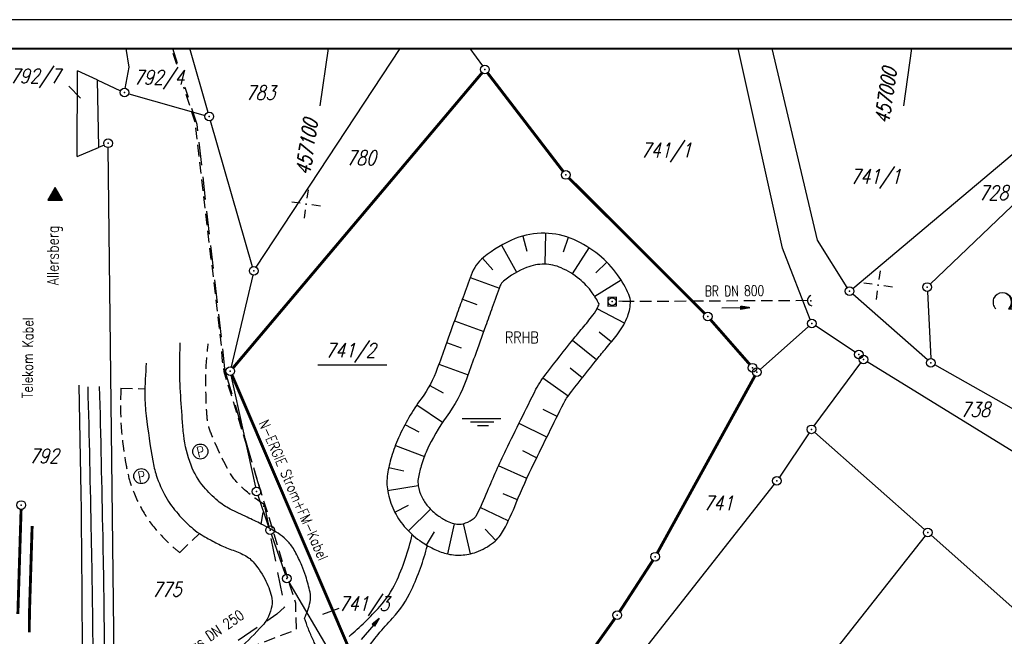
# Model space of a CAD drawing. Extents: x 0 to 1135, y 0 to 594.
# Tile 75 of 153: x 628 to 798, y 487 to 594. Entities that reach past the tile are written whole.
import ezdxf
from ezdxf.enums import TextEntityAlignment as Align

# ---------------------------------------------------------------- set-up
doc = ezdxf.new("R2010")
doc.units = 0
doc.header["$LTSCALE"] = 2
doc.header["$MEASUREMENT"] = 0
for name, pattern in [('AUSGEZOGEN', [0]), ('GEMARKBAB', [3.7, 2, -0.5, 0.1, -0.5, 0.1, -0.5]), ('GESTRICH-X2', [1.5, 1, -0.5]), ('GESTRICHELTX4', [3, 2, -1]), ('GETRENNTX3', [3.25, 1, -0.75, 0, -0.75, 0, -0.75])]:
    doc.linetypes.add(name, pattern=pattern)
doc.layers.get('0').update_dxf_attribs({"color": 8, "linetype": 'AUSGEZOGEN'})
for name, color, linetype in [('BOESCHG', 8, 'AUSGEZOGEN'), ('DURCHL', 200, 'GESTRICH-X2'), ('FBRTOP', 8, 'AUSGEZOGEN'), ('FLSTNR', 8, 'AUSGEZOGEN'), ('FLSTNR-BAB', 7, 'AUSGEZOGEN'), ('GASLTG', 8, 'GESTRICHELTX4'), ('GEMARKGRZ', 8, 'GEMARKBAB'), ('GRENZL', 8, 'AUSGEZOGEN'), ('GRENZL-BAB', 7, 'AUSGEZOGEN'), ('GRENZP', 8, 'AUSGEZOGEN'), ('GRENZP-BAB', 7, 'AUSGEZOGEN'), ('MULDE', 8, 'AUSGEZOGEN'), ('NETZ', 250, 'AUSGEZOGEN'), ('PFEIL', 200, 'CONTINUOUS'), ('PFEILTOP', 8, 'AUSGEZOGEN'), ('RAHMEN', 250, 'AUSGEZOGEN'), ('RRB', 4, 'AUSGEZOGEN'), ('RRHB', 4, 'CONTINUOUS'), ('SCHRIFT', 8, 'AUSGEZOGEN'), ('SCHSYMBOL', 200, 'AUSGEZOGEN'), ('STRASSE', 8, 'AUSGEZOGEN'), ('STROMLTG', 8, 'AUSGEZOGEN'), ('Telekom', 8, 'GETRENNTX3'), ('TEXTU', 4, 'CONTINUOUS'), ('WALD', 8, 'AUSGEZOGEN'), ('WEG', 8, 'GESTRICH-X2')]:
    doc.layers.add(name, color=color, linetype=linetype)
doc.styles.add('ROMANS', font='romans.shx', dxfattribs={"width": 0.8})

# ---------------------------------------------------------------- blocks, each defined once
blk = doc.blocks.new('IKR')
at = {"color": 0}
for p, q in [((0, 1), (0, 2.5)), ((-2.5, 0), (-1, 0)), ((1, 0), (2.5, 0)), ((0, -2.5), (0, -1))]:
    blk.add_line(p, q, dxfattribs=at)
blk.add_circle((0, 0), 0.05, dxfattribs=at)
blk.add_point((0, 0), dxfattribs=at)
blk = doc.blocks.new('LW')
at = {"color": 0}
blk.add_line((1.18, 0), (2.58, 0), dxfattribs=at)
for centre, radius, start, end in [((0.07, 1.19), 1.6, 312.7202, 226.7249), ((0.17, 1.08), 1.68, 321.1992, 68.9844), ((0.08, 1.13), 1.67, 319.2916, 65.2101)]:
    blk.add_arc(centre, radius, start, end, dxfattribs=at)
blk = doc.blocks.new('RPFEIL')
at = {"color": 0}
for p, q in [((0, 0), (-1.25, -2.17)), ((-0.95, -2.17), (-0.95, -1.65)), ((-0.85, -2.17), (-0.85, -1.47)), ((-0.75, -2.17), (-0.75, -1.3)), ((-0.65, -2.17), (-0.65, -1.13)), ((-0.55, -2.17), (-0.55, -0.95)), ((-0.45, -2.17), (-0.45, -0.78)), ((-0.35, -2.17), (-0.35, -0.61)), ((-0.25, -2.17), (-0.25, -0.43)), ((-0.15, -2.17), (-0.15, -0.26)), ((-0.05, -2.17), (-0.05, -0.09)), ((1.25, -2.17), (0, 0)), ((0.05, -2.17), (0.05, -0.09)), ((0.15, -2.17), (0.15, -0.26)), ((0.25, -2.17), (0.25, -0.43)), ((0.35, -2.17), (0.35, -0.61)), ((0.45, -2.17), (0.45, -0.78)), ((0.55, -2.17), (0.55, -0.95)), ((0.65, -2.17), (0.65, -1.13)), ((0.75, -2.17), (0.75, -1.3)), ((0.85, -2.17), (0.85, -1.47)), ((0.95, -2.17), (0.95, -1.65)), ((-1.25, -2.17), (1.25, -2.17)), ((-1.15, -2.17), (-1.15, -1.99)), ((-1.05, -2.17), (-1.05, -1.82)), ((1.05, -2.17), (1.05, -1.82)), ((1.15, -2.17), (1.15, -1.99))]:
    blk.add_line(p, q, dxfattribs=at)
blk = doc.blocks.new('GST')
at = {"color": 0}
blk.add_circle((0, 0), 0.75, dxfattribs=at)
blk.add_point((0, 0), dxfattribs=at)
blk = doc.blocks.new('PFEIL2')
at = {"color": 0}
for p, q in [((0.88, 0), (-2.4, -0.01)), ((0.88, -0.27), (0.88, 0.28)), ((0.88, 0.28), (2.43, 0.01)), ((0.91, 0.27), (0.88, 0.26)), ((0.97, 0.26), (0.88, 0.25)), ((1.02, 0.25), (0.88, 0.23)), ((1.07, 0.24), (0.88, 0.21)), ((1.13, 0.23), (0.88, 0.19)), ((1.18, 0.22), (0.88, 0.17)), ((1.24, 0.21), (0.88, 0.15)), ((1.29, 0.21), (0.88, 0.14)), ((1.34, 0.2), (0.88, 0.12)), ((1.4, 0.19), (0.88, 0.1)), ((1.45, 0.18), (0.88, 0.08)), ((1.51, 0.17), (0.88, 0.06)), ((1.56, 0.16), (0.88, 0.04)), ((1.61, 0.15), (0.88, 0.02)), ((1.67, 0.14), (0.88, 0.01)), ((1.72, 0.13), (0.88, -0.01)), ((1.78, 0.12), (0.88, -0.03)), ((1.83, 0.11), (0.88, -0.05)), ((1.88, 0.1), (0.88, -0.07)), ((1.94, 0.09), (0.88, -0.09)), ((2.05, 0.08), (0.88, -0.12)), ((1.99, 0.08), (0.88, -0.11)), ((2.1, 0.07), (0.88, -0.14)), ((2.15, 0.06), (0.88, -0.16)), ((2.21, 0.05), (0.88, -0.18)), ((2.26, 0.04), (0.88, -0.2)), ((2.32, 0.03), (0.88, -0.22)), ((2.37, 0.02), (0.88, -0.23)), ((2.42, 0.01), (0.88, -0.25)), ((2.43, 0.01), (0.88, -0.27))]:
    blk.add_line(p, q, dxfattribs=at)
blk = doc.blocks.new('40')
at = {"color": 0}
blk.add_arc((0.02, 0.31), 0.91, 192.5363, 347.4637, dxfattribs=at)
blk.add_point((0, 0), dxfattribs=at)
blk = doc.blocks.new('20')
blk.add_lwpolyline([(-0.75, -0.75), (0.75, -0.75), (0.75, 0.75), (-0.75, 0.75)], close=True)
blk.add_circle((0, 0), 0.676)
blk.add_point((0, 0))
blk = doc.blocks.new('WASSER2')
at = {"layer": 'TEXTU'}
for p, q in [((-3.34, 0.01), (3.36, 0.01)), ((-1.9, -0.54), (2.16, -0.54)), ((-0.7, -1.16), (1.24, -1.16))]:
    blk.add_line(p, q, dxfattribs=at)

msp = doc.modelspace()

# ---------------------------------------------------------------- linework, layer by layer
at = {"layer": 'BOESCHG'}
for p, q in [((715.11, 556.51), (715.84, 553.92)), ((719.07, 557), (718.93, 551.63)), ((722.98, 556.29), (722.1, 553.75)), ((711.44, 554.95), (714.04, 550.25)), ((726.56, 554.5), (723.66, 549.98)), ((708.15, 552.67), (709.94, 550.67)), ((729.68, 552.01), (727.77, 550.12)), ((706.02, 549.34), (711.07, 547.51)), ((732.15, 548.88), (727.6, 546.02)), ((704.66, 545.59), (707.18, 544.67)), ((732.75, 541.43), (727.97, 543.89)), ((733.76, 545.26), (731.74, 545.17)), ((703.3, 541.82), (708.35, 540)), ((730.43, 538.18), (728.35, 539.88)), ((701.94, 538.06), (704.47, 537.15)), ((727.9, 535.08), (723.7, 538.43)), ((700.59, 534.3), (705.64, 532.47)), ((725.41, 531.95), (723.3, 533.61)), ((722.97, 528.78), (718.6, 531.91)), ((699, 530.63), (701.35, 529.34)), ((696.8, 527.29), (701.24, 524.27)), ((721.06, 525.27), (718.66, 526.47)), ((694.73, 523.87), (697.11, 522.61)), ((719.28, 521.69), (714.47, 524.07)), ((693.07, 520.24), (698.08, 518.31)), ((717.52, 518.1), (715.11, 519.28)), ((691.91, 516.41), (694.54, 515.86)), ((715.8, 514.49), (710.91, 516.72)), ((691.71, 512.44), (697.02, 513.3)), ((714.21, 510.82), (711.73, 511.84)), ((692.96, 508.66), (695.35, 509.89)), ((695.31, 505.44), (699.15, 509.2)), ((712.6, 507.16), (707.76, 509.49)), ((702.13, 501.44), (703.32, 506.68)), ((706.09, 501.47), (704.84, 506.7)), ((698.46, 502.98), (699.83, 505.29)), ((710.47, 503.8), (708.62, 505.76))]:
    msp.add_line(p, q, dxfattribs=at)
for points in [[(572.21, 351.81, 0.000002), (566.96, 351.8, 0.000356), (566.75, 351.8, 0.000312), (551.07, 351.72, -0.000252), (531.62, 351.62, -0.000033), (528.26, 351.61, -0.000054), (526.19, 351.6, -0.000954), (524.59, 351.59, -0.000172), (515.72, 351.59, -0.001167)], [(572.21, 351.81, 0.000002), (566.96, 351.8, 0.000356), (566.75, 351.8, 0.000312), (551.07, 351.72, -0.000252), (531.62, 351.62, -0.000033), (528.26, 351.61, -0.000054), (526.19, 351.6, -0.000954), (524.59, 351.59, -0.000172), (515.72, 351.59, -0.001167)], [(685.08, 487.17, 0.036425), (690.37, 492.36, 0.076093), (693.13, 496.48, 0.053149), (695.99, 504.8, 0.048909)], [(687.86, 484.49, -0.042401), (692.59, 490.33, 0.076093), (695.85, 495.21, 0.045987), (698.61, 502.89, 0.048909)]]:
    msp.add_lwpolyline(points, format="xyb", dxfattribs=at)
at = {"layer": 'BOESCHG', "flags": 128}
msp.add_lwpolyline([(705.23, 506.81, 0.082099), (706.7, 507.64, 0.10381), (707.04, 508.05, 0.02368), (709.02, 512.32, -0.016567), (712.2, 519.44, -0.00294), (717.4, 529.97, -0.034715), (718.29, 531.47, -0.014356), (719.37, 532.94, -0.003094), (723.77, 538.52, -0.005345), (725.43, 540.56, 0.004513), (727.26, 542.79, 0.070154), (728.19, 544.36, 0.037737), (728.32, 544.75, 0.0354), (727.14, 546.7, 0.070264), (724.92, 549.07, 0.065391), (721.77, 551, 0.100656), (718.86, 551.64, 0.098575), (715.78, 551.07, 0.07854), (711.77, 548.7, 0.13337), (711.22, 547.92, 0.000348), (709.83, 544.11, 0.000418), (708.69, 540.93, 0.000414), (706.79, 535.66, -0.000558), (705.37, 531.73, -0.071501), (701.87, 525.16, 0.053933), (698.53, 519.39, 0.030672), (697.53, 516.71, 0.035022), (697.01, 514.44, 0.081781), (697.02, 513.26, 0.06842), (697.64, 511.32, 0.065539), (698.69, 509.7, 0.060211), (700.42, 508.11, 0.041588), (702.03, 507.15, 0.049544), (703.21, 506.71, 0.076689), (704.19, 506.6, 0.075268)], format="xyb", close=True, dxfattribs=at)
at = {"layer": 'DURCHL'}
msp.add_line((764.37, 545.33), (731.28, 545.15), dxfattribs=at)
at = {"layer": 'FBRTOP'}
msp.add_line((638.3, 530.69), (638.63, 511.88), dxfattribs=at)
msp.add_line((638.3, 530.69), (638.63, 511.88), dxfattribs=at)
at = {"layer": 'FBRTOP', "flags": 128}
msp.add_lwpolyline([(638.63, 511.88, -0.000337), (638.77, 497.49, -0.000681), (638.82, 490.37, -0.000002), (638.97, 468.47, -0.000234), (638.97, 468.31, -0.00036), (638.99, 464.35, -0.000081), (639.06, 446.82, -0.000994), (639.08, 433.65, -0.001015), (639.05, 420.76, -0.004978), (638.91, 410.68, -0.003726), (638.48, 397.21, -0.002107), (638.36, 394.31, -0.00034), (637.49, 376.32, -0.009597), (636.98, 368.82, 0.016893), (636.75, 364.56, 0.098892), (636.79, 364.37, 0.012823), (637.34, 363.06)], format="xyb", dxfattribs=at)
msp.add_lwpolyline([(638.63, 511.88, -0.000337), (638.77, 497.49, -0.000681), (638.82, 490.37, -0.000002), (638.97, 468.47, -0.000234), (638.97, 468.31, -0.00036), (638.99, 464.35, -0.000081), (639.06, 446.82, -0.000994), (639.08, 433.65, -0.001015), (639.05, 420.76, -0.004978), (638.91, 410.68, -0.003726), (638.48, 397.21, -0.002107), (638.36, 394.31, -0.00034), (637.49, 376.32, -0.009597), (636.98, 368.82, 0.016893), (636.75, 364.56, 0.098892), (636.79, 364.37, 0.012823), (637.34, 363.06)], format="xyb", dxfattribs=at)
at = {"layer": 'FLSTNR'}
for p, q in [((636.52, 582.47), (638.58, 580.38)), ((636.52, 582.47), (638.58, 580.38)), ((683.26, 491.98), (680.47, 490.97)), ((683.26, 491.98), (680.47, 490.97))]:
    msp.add_line(p, q, dxfattribs=at)
at = {"layer": 'FLSTNR-BAB'}
msp.add_line((679.67, 534.21), (691.6, 534.21), dxfattribs=at)
at = {"layer": 'GASLTG', "flags": 128}
for points in [[(655.34, 586.42), (654.52, 589)], [(655.34, 586.42), (654.52, 589)], [(663.63, 533.02), (658.74, 575.82), (656.67, 582.27)], [(663.63, 533.02), (658.74, 575.82), (656.67, 582.27)], [(663.63, 533.02), (670.36, 510.01), (673.85, 492.22), (672.52, 491.01), (644.95, 472.09), (640.12, 465.64), (640.09, 440.95), (639.28, 399.32), (637.86, 369.57), (643.92, 368.63), (655.26, 366.15), (655.38, 303.25), (657.53, 226.98), (665.73, 181.36), (678.12, 139.12)], [(663.63, 533.02), (670.36, 510.01), (673.85, 492.22), (672.52, 491.01), (644.95, 472.09), (640.12, 465.64), (640.09, 440.95), (639.28, 399.32), (637.86, 369.57), (643.92, 368.63), (655.26, 366.15), (655.38, 303.25), (657.53, 226.98), (665.73, 181.36), (678.12, 139.12)]]:
    msp.add_lwpolyline(points, dxfattribs=at)
at = {"layer": 'GEMARKGRZ', "const_width": 0.5, "flags": 128}
for points in [[(629.72, 490.97), (630.19, 506.3)], [(629.72, 490.97), (630.19, 506.3)], [(629.7, 487.88), (629.72, 491.02)], [(629.7, 487.88), (629.72, 491.02)]]:
    msp.add_lwpolyline(points, dxfattribs=at)
at = {"layer": 'GRENZL'}
for p, q in [((647, 585.75), (646.49, 589)), ((647, 585.75), (646.49, 589)), ((660.65, 577.94), (657.47, 589)), ((660.65, 577.94), (657.47, 589)), ((668.95, 551.12), (693.9, 589)), ((668.95, 551.12), (693.9, 589)), ((705.98, 589), (708.13, 585.99)), ((705.98, 589), (708.13, 585.99)), ((760.06, 554.4), (752.39, 589)), ((760.06, 554.4), (752.39, 589)), ((766.16, 555.79), (758.31, 589)), ((766.16, 555.79), (758.31, 589)), ((637.98, 570.27), (638.07, 585.15)), ((637.98, 570.27), (638.07, 585.15)), ((641.45, 583.57), (638.07, 585.15)), ((641.45, 583.57), (638.07, 585.15)), ((646.32, 582.1), (647, 585.75)), ((646.32, 582.1), (647, 585.75)), ((664.98, 533.69), (708.08, 584.8)), ((709.02, 584.78), (722.12, 567.7)), ((641.45, 583.57), (641.65, 571.86)), ((641.45, 583.57), (645.51, 581.68)), ((641.45, 583.57), (641.65, 571.86)), ((641.45, 583.57), (645.51, 581.68)), ((772.26, 547.43), (814.29, 582.83)), ((772.26, 547.43), (814.29, 582.83)), ((646.91, 581.16), (660.14, 577.42)), ((646.91, 581.16), (660.14, 577.42)), ((816.91, 578.17), (785.65, 548.2)), ((816.91, 578.17), (785.65, 548.2)), ((668.34, 551.21), (661.07, 576.5)), ((668.34, 551.21), (661.07, 576.5)), ((637.98, 570.27), (641.65, 571.86)), ((637.98, 570.27), (641.65, 571.86)), ((642.64, 572.28), (641.65, 571.86)), ((642.64, 572.28), (641.65, 571.86)), ((644.57, 468.98), (643.34, 571.83)), ((644.57, 468.98), (643.34, 571.83)), ((723.11, 566.57), (746.6, 543.12)), ((771.29, 547.58), (766.16, 555.79)), ((771.29, 547.58), (766.16, 555.79)), ((764.86, 542.06), (760.06, 554.4)), ((764.86, 542.06), (760.06, 554.4)), ((668.37, 549.76), (664.66, 533.85)), ((668.37, 549.76), (664.66, 533.85)), ((785.2, 535.05), (772.25, 546.45)), ((785.2, 535.05), (772.25, 546.45)), ((785.15, 546.93), (785.73, 535.3)), ((785.15, 546.93), (785.73, 535.3)), ((747.62, 542.02), (754.4, 534.28)), ((756.2, 533.42), (764.58, 540.86)), ((756.2, 533.42), (764.58, 540.86)), ((772.68, 536.41), (765.76, 540.95)), ((772.68, 536.41), (765.76, 540.95)), ((765.53, 523.64), (773.64, 534.53)), ((765.53, 523.64), (773.64, 534.53)), ((809.13, 513.49), (774.73, 534.74)), ((809.13, 513.49), (774.73, 534.74)), ((821.89, 514.15), (786.42, 534.19)), ((821.89, 514.15), (786.42, 534.19)), ((668.89, 513), (664.65, 532.39)), ((668.89, 513), (664.65, 532.39)), ((686.89, 480.73), (664.79, 532.43)), ((738.41, 501.63), (755.28, 532.26)), ((764.67, 522.41), (759.53, 514.73)), ((764.67, 522.41), (759.53, 514.73)), ((784.65, 505.67), (765.64, 522.54)), ((784.65, 505.67), (765.64, 522.54)), ((758.65, 513.52), (718.64, 462.74)), ((758.65, 513.52), (718.64, 462.74)), ((671.13, 506.28), (669.29, 511.55)), ((671.13, 506.28), (669.29, 511.55)), ((674.04, 497.89), (671.62, 504.86)), ((674.04, 497.89), (671.62, 504.86)), ((784.75, 504.58), (737.1, 444.1)), ((784.75, 504.58), (737.1, 444.1)), ((805.03, 487.6), (785.78, 504.67)), ((805.03, 487.6), (785.78, 504.67)), ((731.89, 491.47), (737.64, 500.34)), ((681.99, 484.1), (674.66, 496.53)), ((681.99, 484.1), (674.66, 496.53)), ((727.26, 484.93), (731.04, 490.23))]:
    msp.add_line(p, q, dxfattribs=at)
at = {"layer": 'GRENZL-BAB', "const_width": 0.5}
for points in [[(664.98, 533.69), (708.08, 584.8)], [(709.02, 584.78), (722.12, 567.7)], [(723.11, 566.57), (746.6, 543.12)], [(747.62, 542.02), (754.4, 534.28)], [(686.89, 480.73), (664.79, 532.43)], [(738.41, 501.63), (755.28, 532.26)], [(731.89, 491.47), (737.64, 500.34)], [(727.26, 484.93), (731.04, 490.23)]]:
    msp.add_lwpolyline(points, dxfattribs=at)
at = {"layer": 'GRENZL-BAB', "const_width": 0.5, "flags": 128}
msp.add_lwpolyline([(627.72, 491.03), (628.28, 509.17)], dxfattribs=at)
msp.add_lwpolyline([(627.72, 491.03), (628.28, 509.17)], dxfattribs=at)
at = {"layer": 'MULDE'}
for points in [[(651.39, 448.92, -0.010169), (648.44, 452.48, -0.013757), (646.54, 455.01, -0.006872), (642.31, 461.16, -0.051406), (641.85, 462.05, -0.065072), (641.27, 464.28, -0.027408), (640.89, 469.73, -0.001313), (640.86, 472.74, 0.000359), (640.76, 483.75, 0.002258), (640.46, 504.42, 0.001796), (639.87, 530.42)], [(651.39, 448.92, -0.010169), (648.44, 452.48, -0.013757), (646.54, 455.01, -0.006872), (642.31, 461.16, -0.051406), (641.85, 462.05, -0.065072), (641.27, 464.28, -0.027408), (640.89, 469.73, -0.001313), (640.86, 472.74, 0.000359), (640.76, 483.75, 0.002258), (640.46, 504.42, 0.001796), (639.87, 530.42)], [(652.64, 450.53, -0.009353), (650.05, 453.67, -0.014016), (648.16, 456.19, -0.006612), (644.19, 461.97, -0.051726), (643.77, 462.76, -0.064751), (643.24, 464.83, -0.027335), (642.89, 469.86, -0.001395), (642.86, 472.76, 0.000367), (642.76, 483.78, 0.002259), (642.46, 504.47, 0.001799), (641.87, 530.46)], [(652.64, 450.53, -0.009353), (650.05, 453.67, -0.014016), (648.16, 456.19, -0.006612), (644.19, 461.97, -0.051726), (643.77, 462.76, -0.064751), (643.24, 464.83, -0.027335), (642.89, 469.86, -0.001395), (642.86, 472.76, 0.000367), (642.76, 483.78, 0.002259), (642.46, 504.47, 0.001799), (641.87, 530.46)]]:
    msp.add_lwpolyline(points, format="xyb", dxfattribs=at)
at = {"layer": 'NETZ'}
for p, q in [((681.42, 588.98), (680.01, 579.08)), ((681.42, 588.98), (680.01, 579.08)), ((782.42, 588.98), (781.01, 579.08)), ((782.42, 588.98), (781.01, 579.08))]:
    msp.add_line(p, q, dxfattribs=at)
at = {"layer": 'RAHMEN'}
msp.add_line((1135, 594), (0, 594), dxfattribs=at)
msp.add_line((1135, 594), (0, 594), dxfattribs=at)
at = {"layer": 'RAHMEN', "const_width": 0.35}
msp.add_lwpolyline([(25, 5), (1130, 5), (1130, 589), (25, 589), (25, 5)], dxfattribs=at)
msp.add_lwpolyline([(25, 5), (1130, 5), (1130, 589), (25, 589), (25, 5)], dxfattribs=at)
at = {"layer": 'RRHB', "flags": 128}
msp.add_lwpolyline([(707.06, 501.76, 0.082099), (710.06, 503.45, 0.10381), (711.8, 505.56, 0.02368), (713.99, 510.29, -0.016567), (717.03, 517.09, -0.00294), (722.21, 527.56, -0.034715), (722.71, 528.42, -0.014356), (723.61, 529.64, -0.003094), (727.97, 535.17, -0.005345), (729.56, 537.12, 0.004513), (731.44, 539.43, 0.070154), (733.15, 542.29, 0.085591), (733.76, 544.95, 0.121977), (733.48, 546.4, 0.045476), (731.54, 549.79, 0.070264), (728.29, 553.25, 0.065391), (723.94, 555.91, 0.100656), (718.94, 557.01, 0.098575), (713.81, 556.07, 0.07854), (708.35, 552.84, 0.13337), (706.17, 549.76, 0.000348), (704.79, 545.94, 0.000418), (703.63, 542.75, 0.000414), (701.73, 537.48, -0.000558), (700.32, 533.56, -0.071501), (697.54, 528.34, 0.053933), (693.62, 521.57, 0.030672), (692.39, 518.27, 0.035022), (691.7, 515.26, 0.081781), (691.73, 512.34, 0.06842), (692.79, 509.01, 0.065539), (694.61, 506.21, 0.060211), (697.28, 503.75, 0.041588), (699.66, 502.33, 0.049544), (701.83, 501.52, 0.076689), (704.44, 501.24, 0.075268)], format="xyb", close=True, dxfattribs=at)
at = {"layer": 'SCHRIFT'}
for centre in [(659.3, 519.19), (659.3, 519.19), (649.09, 514.92), (649.09, 514.92)]:
    msp.add_circle(centre, 1.3, dxfattribs=at)
at = {"layer": 'STRASSE', "flags": 128}
for points in [[(677.32, 490.33, 0.062513), (678.3, 493.12, 0.108079), (678.29, 494.84, 0.01988), (677.56, 497.61, 0.0292), (676.88, 499.43, 0.01672), (675.7, 501.88, 0.040579), (675.1, 502.83, 0.049079), (673.82, 504.23, 0.053589), (672.41, 505.24, 0.005482), (671.42, 505.79, 0.003532), (669.86, 506.62, 0.014158), (667.41, 507.8, -0.011797), (664.47, 509.21, -0.057547), (662.34, 510.63, -0.042639), (659.91, 513.06, -0.082327), (657.7, 516.8, -0.066366), (656.43, 522.02, -0.008333), (656.18, 524.76, -0.004209), (655.83, 530.21, -0.013623), (655.74, 533.25, -0.008692), (655.82, 538.01)], [(677.32, 490.33, 0.062513), (678.3, 493.12, 0.108079), (678.29, 494.84, 0.01988), (677.56, 497.61, 0.0292), (676.88, 499.43, 0.01672), (675.7, 501.88, 0.040579), (675.1, 502.83, 0.049079), (673.82, 504.23, 0.053589), (672.41, 505.24, 0.005482), (671.42, 505.79, 0.003532), (669.86, 506.62, 0.014158), (667.41, 507.8, -0.011797), (664.47, 509.21, -0.057547), (662.34, 510.63, -0.042639), (659.91, 513.06, -0.082327), (657.7, 516.8, -0.066366), (656.43, 522.02, -0.008333), (656.18, 524.76, -0.004209), (655.83, 530.21, -0.013623), (655.74, 533.25, -0.008692), (655.82, 538.01)], [(686.11, 476.95, -0.044857), (682.52, 480.12, -0.072155), (680.8, 482.56, -0.004404), (679.25, 485.68, -0.007687), (678.41, 487.48, -0.014264), (678, 488.48, -0.007862), (677.32, 490.33)], [(686.11, 476.95, -0.044857), (682.52, 480.12, -0.072155), (680.8, 482.56, -0.004404), (679.25, 485.68, -0.007687), (678.41, 487.48, -0.014264), (678, 488.48, -0.007862), (677.32, 490.33)]]:
    msp.add_lwpolyline(points, format="xyb", dxfattribs=at)
at = {"layer": 'STRASSE'}
msp.add_lwpolyline([(649.95, 534.51, 0.020184), (649.7, 528.96, 0.031296), (649.92, 525.38, 0.012036), (651.06, 517.58, 0.03672), (651.68, 515.07, 0.049099), (653.33, 511.32, 0.055467), (655.45, 508.37, 0.024085), (657.75, 506.06, 0.045052), (659.14, 505, 0.012093), (660.43, 504.23, 0.007719), (662.5, 503.11, 0.038954), (664.69, 502.18, -0.037891), (666.95, 501.22, -0.101313), (668.64, 499.86, -0.058554), (670.67, 496.72, -0.066067), (671.68, 493.72, -0.121224), (671.59, 491.97, -0.048462), (670.86, 490.17, -0.067926), (670.05, 489.03, -0.009223), (666.15, 485.04, 0.00688)], format="xyb", dxfattribs=at)
msp.add_lwpolyline([(649.95, 534.51, 0.020184), (649.7, 528.96, 0.031296), (649.92, 525.38, 0.012036), (651.06, 517.58, 0.03672), (651.68, 515.07, 0.049099), (653.33, 511.32, 0.055467), (655.45, 508.37, 0.024085), (657.75, 506.06, 0.045052), (659.14, 505, 0.012093), (660.43, 504.23, 0.007719), (662.5, 503.11, 0.038954), (664.69, 502.18, -0.037891), (666.95, 501.22, -0.101313), (668.64, 499.86, -0.058554), (670.67, 496.72, -0.066067), (671.68, 493.72, -0.121224), (671.59, 491.97, -0.048462), (670.86, 490.17, -0.067926), (670.05, 489.03, -0.009223), (666.15, 485.04, 0.00688)], format="xyb", dxfattribs=at)
at = {"layer": 'STROMLTG', "linetype": 'GESTRICH-X2', "flags": 128}
for points in [[(655.21, 586.24), (654.33, 589)], [(655.21, 586.24), (654.33, 589)], [(681.81, 79.23), (675.86, 93.27), (665.73, 118.44), (660.47, 131.37), (672.99, 135.45), (664.31, 158.58), (657.15, 179.76), (655.18, 186.99), (651.16, 201.34), (645.18, 234.99), (641.66, 262.23), (639.12, 284.07), (636.95, 302.79), (634.06, 305.62), (634.09, 357.91), (636.69, 360.13), (637.87, 362.87), (639.65, 394.37), (640.09, 425.42), (640.09, 437.96), (640.83, 440.63), (640.46, 465.65), (645.05, 471.57), (664.01, 483.78), (675.93, 488.37), (675.81, 492.93), (674.55, 496.85), (663.44, 532.97), (663.14, 534.81), (662.97, 537.45), (658.41, 576.21), (656.47, 582.29)], [(681.81, 79.23), (675.86, 93.27), (665.73, 118.44), (660.47, 131.37), (672.99, 135.45), (664.31, 158.58), (657.15, 179.76), (655.18, 186.99), (651.16, 201.34), (645.18, 234.99), (641.66, 262.23), (639.12, 284.07), (636.95, 302.79), (634.06, 305.62), (634.09, 357.91), (636.69, 360.13), (637.87, 362.87), (639.65, 394.37), (640.09, 425.42), (640.09, 437.96), (640.83, 440.63), (640.46, 465.65), (645.05, 471.57), (664.01, 483.78), (675.93, 488.37), (675.81, 492.93), (674.55, 496.85), (663.44, 532.97), (663.14, 534.81), (662.97, 537.45), (658.41, 576.21), (656.47, 582.29)]]:
    msp.add_lwpolyline(points, dxfattribs=at)
at = {"layer": 'WEG'}
for p, q in [((645.56, 530.14), (649.72, 530.06)), ((645.56, 530.14), (649.72, 530.06)), ((655.73, 501.68), (659.14, 505)), ((655.73, 501.68), (659.14, 505))]:
    msp.add_line(p, q, dxfattribs=at)
at = {"layer": 'WEG', "flags": 128}
for points in [[(670.36, 510.01, -0.049179), (666.24, 513.22, -0.077409), (664.21, 515.87, -0.030402), (661.15, 522.38, -0.074752), (660.47, 525.24, -0.011003), (660.34, 527.45, -0.006195), (660.25, 531.38, -0.019477), (660.32, 534, -0.013178), (660.67, 537.85)], [(670.36, 510.01, -0.049179), (666.24, 513.22, -0.077409), (664.21, 515.87, -0.030402), (661.15, 522.38, -0.074752), (660.47, 525.24, -0.011003), (660.34, 527.45, -0.006195), (660.25, 531.38, -0.019477), (660.32, 534, -0.013178), (660.67, 537.85)], [(645.56, 530.14, 0.060887), (646.46, 516.79, 0.03672), (647.24, 513.62, 0.049099), (649.26, 509.03, 0.055467), (651.99, 505.24, 0.024085), (654.6, 502.61, 0.025312), (655.73, 501.68, 0.012093)], [(645.56, 530.14, 0.060887), (646.46, 516.79, 0.03672), (647.24, 513.62, 0.049099), (649.26, 509.03, 0.055467), (651.99, 505.24, 0.024085), (654.6, 502.61, 0.025312), (655.73, 501.68, 0.012093)]]:
    msp.add_lwpolyline(points, format="xyb", dxfattribs=at)
at = {"layer": 'WEG'}
msp.add_lwpolyline([(669.86, 506.62), (670.36, 510.01)], dxfattribs=at)
msp.add_lwpolyline([(669.86, 506.62), (670.36, 510.01)], dxfattribs=at)

# ---------------------------------------------------------------- block references
at = {"layer": 'GRENZP'}
for p in [(708.57, 585.38), (646.18, 581.37), (646.18, 581.37), (660.86, 577.22), (660.86, 577.22), (643.33, 572.58), (643.33, 572.58), (722.58, 567.1), (668.54, 550.49), (668.54, 550.49), (771.69, 546.95), (771.69, 546.95), (785.11, 547.68), (785.11, 547.68), (747.13, 542.59), (765.14, 541.36), (765.14, 541.36), (773.3, 536), (773.3, 536), (774.09, 535.13), (774.09, 535.13), (785.76, 534.55), (785.76, 534.55), (664.49, 533.12), (754.89, 533.71), (755.64, 532.92), (765.08, 523.03), (765.08, 523.03), (759.11, 514.11), (759.11, 514.11), (669.05, 512.26), (669.05, 512.26), (671.37, 505.57), (671.37, 505.57), (785.21, 505.17), (785.21, 505.17), (738.05, 500.97), (674.28, 497.18), (674.28, 497.18), (731.48, 490.84)]:
    msp.add_blockref('GST', p, dxfattribs=at)
at = {"layer": 'GRENZP-BAB'}
for p in [(708.57, 585.38), (722.58, 567.1), (747.13, 542.59), (664.49, 533.12), (754.89, 533.71), (755.64, 532.92), (628.31, 509.92), (628.31, 509.92), (738.05, 500.97), (731.48, 490.84)]:
    msp.add_blockref('GST', p, dxfattribs=at)
at = {"layer": 'NETZ', "rotation": 171.9288}
for p in [(677.6, 562.06), (677.6, 562.06), (776.61, 548.02), (776.61, 548.02)]:
    msp.add_blockref('IKR', p, dxfattribs=at)
at = {"layer": 'PFEIL', "rotation": 0.476840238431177}
msp.add_blockref('PFEIL2', (751.98, 544.06), dxfattribs=at)
at = {"layer": 'PFEILTOP', "rotation": 49.41197818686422}
msp.add_blockref('PFEIL2', (688.69, 488.45), dxfattribs=at)
msp.add_blockref('PFEIL2', (688.69, 488.45), dxfattribs=at)
at = {"layer": 'RRB'}
msp.add_blockref('WASSER2', (707.97, 524.88), dxfattribs=at)
at = {"layer": 'SCHRIFT'}
msp.add_blockref('RPFEIL', (634.18, 564.93), dxfattribs=at)
msp.add_blockref('RPFEIL', (634.18, 564.93), dxfattribs=at)
at = {"layer": 'SCHSYMBOL'}
for name, p, rotation in [('20', (730.6, 545.15), 0.3018560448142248), ('40', (764.97, 545.32), 276.0404915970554)]:
    msp.add_blockref(name, p, dxfattribs=dict(at, rotation=rotation))
at = {"layer": 'WALD'}
msp.add_blockref('LW', (798.04, 543.89), dxfattribs=at)
msp.add_blockref('LW', (798.04, 543.89), dxfattribs=at)

# ---------------------------------------------------------------- texts
at = {"layer": 'DURCHL', "style": 'ROMANS', "width": 0.75}
msp.add_text('BR DN 800', height=1.8, rotation=0.4768, dxfattribs=at).set_placement((751.77, 546.12), align=Align.CENTER)
at = {"layer": 'FLSTNR', "style": 'ROMANS', "oblique": 15, "width": 0.8}
for s, p in [('792/7', (626.31, 583.01)), ('792/7', (626.31, 583.01)), ('792/4', (647.77, 582.77)), ('792/4', (647.77, 582.77)), ('783', (667.14, 580.11)), ('783', (667.14, 580.11)), ('741/1', (735.54, 570.14)), ('741/1', (735.54, 570.14)), ('780', (684.58, 568.82)), ('780', (684.58, 568.82)), ('741/1', (771.8, 565.59)), ('741/1', (771.8, 565.59)), ('728', (794.01, 562.76)), ('728', (794.01, 562.76)), ('738', (790.86, 525.21)), ('738', (790.86, 525.21)), ('792', (629.66, 517.17)), ('792', (629.66, 517.17)), ('741', (746.39, 509.02)), ('741', (746.39, 509.02)), ('775', (650.89, 494.04)), ('775', (650.89, 494.04)), ('741/3', (683.24, 491.58)), ('741/3', (683.24, 491.58))]:
    msp.add_text(s, height=2.5, dxfattribs=at).set_placement(p)
at = {"layer": 'FLSTNR-BAB', "style": 'ROMANS', "oblique": 15, "width": 0.8}
msp.add_text('741/2', height=2.5, dxfattribs=at).set_placement((680.92, 535.46))
at = {"layer": 'GASLTG', "style": 'ROMANS', "width": 0.8}
for s, rotation, p in [('N-ERGIE Strom+FM-Kabel', 293.5568, (669.36, 524.17)), ('N-ERGIE Strom+FM-Kabel', 293.5568, (669.36, 524.17)), ('N-ERGIE Gas DN 250', 34.4671, (649.55, 478.39)), ('N-ERGIE Gas DN 250', 34.4671, (649.55, 478.39))]:
    msp.add_text(s, height=1.8, rotation=rotation, dxfattribs=at).set_placement(p)
at = {"layer": 'NETZ', "style": 'ROMANS', "oblique": 16.6, "width": 0.75}
for s, p in [('457000', (778.5, 575.86)), ('457000', (778.5, 575.86)), ('457100', (678.29, 566.95)), ('457100', (678.29, 566.95))]:
    msp.add_text(s, height=2.5, rotation=81.9288, dxfattribs=at).set_placement(p)
at = {"layer": 'RRHB', "style": 'ROMANS', "width": 0.8}
msp.add_text('RRHB', height=2, dxfattribs=at).set_placement((712.03, 537.94))
at = {"layer": 'SCHRIFT', "style": 'ROMANS', "width": 0.8}
for s, height, rotation, p in [('Allersberg', 2, 90, (634.77, 547.98)), ('Allersberg', 2, 90, (634.77, 547.98)), ('P', 1.8, 11.8358, (658.91, 518.13)), ('P', 1.8, 11.8358, (658.91, 518.13)), ('P', 1.8, 11.8358, (648.7, 513.85)), ('P', 1.8, 11.8358, (648.7, 513.85))]:
    msp.add_text(s, height=height, rotation=rotation, dxfattribs=at).set_placement(p)
at = {"layer": 'Telekom', "style": 'ROMANS', "width": 0.8}
msp.add_text('Telekom Kabel', height=1.8, rotation=89.3969, dxfattribs=at).set_placement((630.24, 528.41))
msp.add_text('Telekom Kabel', height=1.8, rotation=89.3969, dxfattribs=at).set_placement((630.24, 528.41))

doc.saveas('drawing.dxf')
